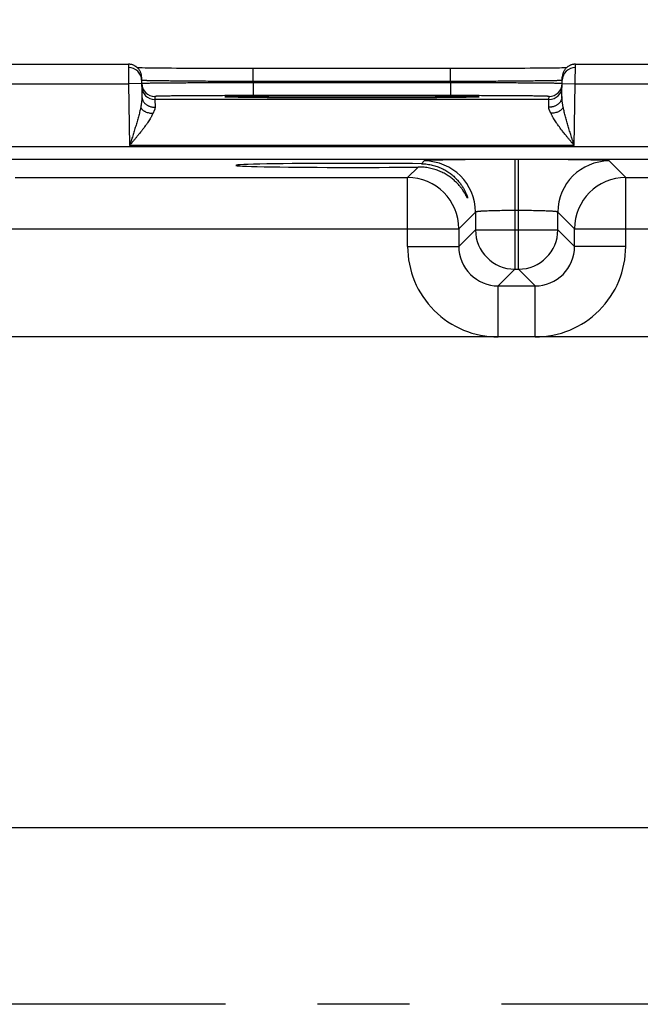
# Model space of a CAD drawing. Header units: inches. Extents: x 0 to 34, y 0 to 22.
# Tile 199 of 224: x 15.7 to 16.7, y 17.2 to 18.7. Entities that reach past the tile are written whole.
import ezdxf

# ---------------------------------------------------------------- set-up
doc = ezdxf.new("R2010")
doc.units = ezdxf.units.IN
doc.header["$LTSCALE"] = 1.87
doc.header["$MEASUREMENT"] = 0
doc.linetypes.add('CENTER', pattern=[0.6, 0.375, -0.075, 0.075, -0.075])
doc.layers.get('0').update_dxf_attribs({"linetype": 'CONTINUOUS'})
doc.layers.add('02___PRT_ALL_AXES', color=7, linetype='CONTINUOUS')
doc.layers.add('DIMENSIONS', color=7, linetype='CONTINUOUS')
doc.styles.get("Standard").update_dxf_attribs({"font": 'txt', "width": 0.8})
doc.dimstyles.new('DIMSTYLE_1', dxfattribs={"dimtxt": 0.125, "dimasz": 0.18, "dimexe": 0.125, "dimexo": 0.0625, "dimgap": 0.03125, "dimtad": 0, "dimtih": 1, "dimtoh": 1, "dimdec": 3, "dimzin": 4, "dimdsep": 46, "dimtxsty": 'STANDARD', "dimblk": '_FILLED', "dimblk1": '_FILLED', "dimblk2": '_FILLED', "dimcen": 0.09, "dimadec": 0, "dimazin": 0, "dimtp": 0.01, "dimtm": 0.01, "dimtfac": 1, "dimtdec": 3, "dimtofl": 0, "dimtmove": 0, "dimatfit": 3, "dimldrblk": '_FILLED', "dimfxl": 1, "dimtolj": 1, "dimtzin": 4, "dimarcsym": 0})

# ---------------------------------------------------------------- blocks, each defined once
blk = doc.blocks.new('*D25')
at = {"layer": 'DIMENSIONS', "color": 2, "linetype": 'CONTINUOUS'}
blk.add_line((20.5448, 17.4359), (20.5448, 19.3691), dxfattribs=at)
at = {"layer": 'DIMENSIONS', "color": 2, "linetype": 'CONTINUOUS', "insert": (20.4823, 19.4316), "char_height": 0.125, "width": 1.525, "attachment_point": 1, "rotation": 90, "line_spacing_factor": 0.9}
blk.add_mtext('14.892{\\Ftxt.shx;\\W1.000000;\\H0.125000; }[378.26]', dxfattribs=at)
blk = doc.blocks.new('_FILLED')
at = {"color": 0, "linetype": 'BYBLOCK'}
blk.add_solid([(0, 0), (-1, 0.1736), (-1, -0.1736)], dxfattribs=at)
blk = doc.blocks.new('*D31')
at = {"layer": 'DIMENSIONS', "color": 2, "linetype": 'CONTINUOUS'}
blk.add_line((21.7817, 18.0417), (21.7817, 19.3691), dxfattribs=at)
at = {"layer": 'DIMENSIONS', "color": 2, "linetype": 'CONTINUOUS', "insert": (21.7192, 19.4316), "char_height": 0.125, "width": 1.525, "attachment_point": 1, "rotation": 90, "line_spacing_factor": 0.9}
blk.add_mtext('16.129{\\Ftxt.shx;\\W1.000000;\\H0.125000; }[409.67]', dxfattribs=at)

msp = doc.modelspace()

# ---------------------------------------------------------------- linework, layer by layer
at = {"color": 7, "linetype": 'CONTINUOUS'}
for p, q in [((15.6602, 18.6816), (15.9092, 18.6816)), ((15.9092, 18.6816), (15.9094, 18.6516)), ((15.926, 18.676), (15.9231, 18.676)), ((15.93, 18.6759), (15.926, 18.676)), ((15.9348, 18.6758), (15.93, 18.6759)), ((15.9392, 18.6757), (15.9348, 18.6758)), ((15.9446, 18.6757), (15.9392, 18.6757)), ((15.9511, 18.6756), (15.9446, 18.6757)), ((15.9587, 18.6755), (15.9511, 18.6756)), ((15.9676, 18.6754), (15.9587, 18.6755)), ((15.9746, 18.6754), (15.9676, 18.6754)), ((15.9823, 18.6753), (15.9746, 18.6754)), ((15.9905, 18.6753), (15.9823, 18.6753)), ((15.9989, 18.6752), (15.9905, 18.6753)), ((16.0076, 18.6752), (15.9989, 18.6752)), ((16.0166, 18.6751), (16.0076, 18.6752)), ((16.0304, 18.6751), (16.0166, 18.6751)), ((16.0447, 18.675), (16.0304, 18.6751)), ((16.0594, 18.675), (16.0447, 18.675)), ((16.0743, 18.675), (16.0594, 18.675)), ((16.0894, 18.675), (16.0743, 18.675)), ((16.4001, 18.675), (16.0894, 18.675)), ((16.0993, 18.6553), (16.0993, 18.675)), ((16.4151, 18.675), (16.4001, 18.675)), ((16.4001, 18.6553), (16.4001, 18.675)), ((16.4301, 18.675), (16.4151, 18.675)), ((16.4644, 18.6751), (16.4499, 18.675)), ((16.4785, 18.6751), (16.4644, 18.6751)), ((16.4875, 18.6752), (16.4785, 18.6751)), ((16.4964, 18.6752), (16.4875, 18.6752)), ((16.505, 18.6752), (16.4964, 18.6752)), ((16.5132, 18.6753), (16.505, 18.6752)), ((16.5212, 18.6754), (16.5132, 18.6753)), ((16.5288, 18.6754), (16.5212, 18.6754)), ((16.5359, 18.6755), (16.5288, 18.6754)), ((16.5423, 18.6755), (16.5359, 18.6755)), ((16.5501, 18.6756), (16.5423, 18.6755)), ((16.5564, 18.6757), (16.5501, 18.6756)), ((16.5615, 18.6758), (16.5564, 18.6757)), ((16.5658, 18.6758), (16.5615, 18.6758)), ((16.5694, 18.6759), (16.5658, 18.6758)), ((16.5734, 18.676), (16.5694, 18.6759)), ((16.5763, 18.676), (16.5734, 18.676)), ((16.59, 18.6516), (16.5902, 18.6816)), ((16.5902, 18.6816), (16.8392, 18.6816)), ((15.9292, 18.662), (15.9297, 18.6322)), ((16.5697, 18.6322), (16.5702, 18.662)), ((15.66, 18.6516), (15.9094, 18.6516)), ((15.9294, 18.652), (15.9094, 18.6516)), ((15.9094, 18.6516), (15.911, 18.5578)), ((16.4001, 18.6553), (16.0993, 18.6553)), ((16.0993, 18.6553), (16.0993, 18.6534)), ((16.4, 18.6534), (16.0993, 18.6534)), ((16.0993, 18.6534), (16.0994, 18.6337)), ((16.4001, 18.6553), (16.4, 18.6534)), ((16.4, 18.6534), (16.4, 18.6337)), ((16.57, 18.652), (16.59, 18.6516)), ((16.5883, 18.5578), (16.59, 18.6516)), ((16.59, 18.6516), (16.8394, 18.6516)), ((15.9494, 18.6324), (15.9494, 18.6278)), ((16.0583, 18.6317), (16.0582, 18.6317)), ((16.0582, 18.6317), (16.0582, 18.6317)), ((16.0584, 18.6317), (16.0583, 18.6317)), ((16.0586, 18.6316), (16.0584, 18.6317)), ((16.0588, 18.6316), (16.0586, 18.6316)), ((16.059, 18.6316), (16.0588, 18.6316)), ((16.0594, 18.6316), (16.059, 18.6316)), ((16.06, 18.6316), (16.0594, 18.6316)), ((16.0607, 18.6315), (16.06, 18.6316)), ((16.0616, 18.6315), (16.0607, 18.6315)), ((16.0631, 18.6314), (16.0616, 18.6315)), ((16.0649, 18.6314), (16.0631, 18.6314)), ((16.0673, 18.6313), (16.0649, 18.6314)), ((16.0702, 18.6313), (16.0673, 18.6313)), ((16.0738, 18.6312), (16.0702, 18.6313)), ((16.0771, 18.6311), (16.0738, 18.6312)), ((16.0811, 18.6311), (16.0771, 18.6311)), ((16.0859, 18.631), (16.0811, 18.6311)), ((16.0915, 18.6309), (16.0859, 18.631)), ((16.098, 18.6308), (16.0915, 18.6309)), ((16.1057, 18.6308), (16.098, 18.6308)), ((16.4, 18.6337), (16.0994, 18.6337)), ((16.1151, 18.6307), (16.1057, 18.6308)), ((16.1225, 18.6306), (16.1151, 18.6307)), ((16.1305, 18.6306), (16.1225, 18.6306)), ((16.1387, 18.6305), (16.1305, 18.6306)), ((16.1473, 18.6305), (16.1387, 18.6305)), ((16.1562, 18.6304), (16.1473, 18.6305)), ((16.1653, 18.6304), (16.1562, 18.6304)), ((16.1747, 18.6303), (16.1653, 18.6304)), ((16.1891, 18.6303), (16.1747, 18.6303)), ((16.204, 18.6303), (16.1891, 18.6303)), ((16.2191, 18.6302), (16.204, 18.6303)), ((16.2344, 18.6302), (16.2191, 18.6302)), ((16.2497, 18.6302), (16.2344, 18.6302)), ((16.2649, 18.6302), (16.2497, 18.6302)), ((16.2801, 18.6302), (16.2649, 18.6302)), ((16.2952, 18.6303), (16.2801, 18.6302)), ((16.31, 18.6303), (16.2952, 18.6303)), ((16.3244, 18.6303), (16.31, 18.6303)), ((16.3337, 18.6304), (16.3244, 18.6303)), ((16.3428, 18.6304), (16.3337, 18.6304)), ((16.3517, 18.6305), (16.3428, 18.6304)), ((16.3602, 18.6305), (16.3517, 18.6305)), ((16.3685, 18.6306), (16.3602, 18.6305)), ((16.3764, 18.6306), (16.3685, 18.6306)), ((16.3839, 18.6307), (16.3764, 18.6306)), ((16.3912, 18.6307), (16.3839, 18.6307)), ((16.3978, 18.6308), (16.3912, 18.6307)), ((16.4035, 18.6309), (16.3978, 18.6308)), ((16.4105, 18.631), (16.4035, 18.6309)), ((16.4161, 18.631), (16.4105, 18.631)), ((16.4206, 18.6311), (16.4161, 18.631)), ((16.4243, 18.6312), (16.4206, 18.6311)), ((16.4282, 18.6312), (16.4243, 18.6312)), ((16.4313, 18.6313), (16.4282, 18.6312)), ((16.4337, 18.6314), (16.4313, 18.6313)), ((16.4358, 18.6314), (16.4337, 18.6314)), ((16.4375, 18.6315), (16.4358, 18.6314)), ((16.4385, 18.6315), (16.4375, 18.6315)), ((16.4394, 18.6316), (16.4385, 18.6315)), ((16.4399, 18.6316), (16.4394, 18.6316)), ((16.4404, 18.6316), (16.4399, 18.6316)), ((16.4406, 18.6316), (16.4404, 18.6316)), ((16.4408, 18.6316), (16.4406, 18.6316)), ((16.441, 18.6317), (16.4408, 18.6316)), ((16.4411, 18.6317), (16.441, 18.6317)), ((16.4412, 18.6317), (16.4411, 18.6317)), ((16.4411, 18.6317), (16.4411, 18.6317)), ((16.4412, 18.6317), (16.4412, 18.6317)), ((16.5499, 18.6278), (16.55, 18.6324)), ((16.5499, 18.6278), (15.9494, 18.6278)), ((15.9494, 18.6278), (15.9497, 18.616)), ((16.5497, 18.616), (16.5499, 18.6278)), ((21.3484, 18.5556), (8.3781, 18.5556)), ((16.5883, 18.5578), (15.911, 18.5578)), ((21.3484, 18.5366), (8.3781, 18.5366)), ((16.3507, 18.5249), (16.3345, 18.5088)), ((16.3599, 18.5341), (16.3557, 18.5299)), ((16.5035, 18.5365), (16.4979, 18.5365)), ((16.4979, 18.5365), (16.4979, 18.3691)), ((16.5035, 18.3691), (16.5035, 18.5365)), ((16.6668, 18.5088), (16.6414, 18.5341)), ((15.7368, 18.5088), (16.3345, 18.5088)), ((16.3345, 18.4038), (16.3345, 18.5088)), ((16.6668, 18.5088), (17.2645, 18.5088)), ((16.6668, 18.4038), (16.6668, 18.5088)), ((16.4379, 18.4561), (16.4125, 18.4308)), ((16.4379, 18.4561), (16.4379, 18.4291)), ((16.5035, 18.4585), (16.4979, 18.4585)), ((16.5635, 18.4291), (16.5635, 18.4561)), ((16.5888, 18.4308), (16.5635, 18.4561)), ((15.6588, 18.4308), (16.4125, 18.4308)), ((16.4125, 18.4308), (16.4125, 18.4038)), ((16.4379, 18.4291), (16.4125, 18.4038)), ((16.4379, 18.4291), (16.5635, 18.4291)), ((16.5635, 18.4291), (16.5888, 18.4038)), ((16.5888, 18.4308), (17.3425, 18.4308)), ((16.5888, 18.4038), (16.5888, 18.4308)), ((16.3345, 18.4038), (16.4125, 18.4038)), ((16.6668, 18.4038), (16.5888, 18.4038)), ((16.4979, 18.3691), (16.4725, 18.3438)), ((16.4979, 18.3691), (16.5035, 18.3691)), ((16.5035, 18.3691), (16.5288, 18.3438)), ((16.4725, 18.3438), (16.5288, 18.3438)), ((16.4725, 18.2658), (16.4725, 18.3438)), ((16.5288, 18.2658), (16.5288, 18.3438)), ((21.1876, 18.2658), (8.521, 18.2658)), ((8.521, 17.5177), (21.1876, 17.5177))]:
    msp.add_line(p, q, dxfattribs=at)
for points in [[(15.9292, 18.662), (15.9292, 18.6629), (15.9291, 18.6639), (15.9289, 18.6648), (15.9288, 18.6657), (15.9286, 18.6666), (15.9283, 18.6675), (15.928, 18.6684), (15.9277, 18.6692), (15.9273, 18.6701), (15.9269, 18.6709), (15.9265, 18.6717), (15.926, 18.6725), (15.9255, 18.6733), (15.9249, 18.674), (15.9243, 18.6747), (15.9237, 18.6754), (15.923, 18.6761), (15.9223, 18.6767), (15.9216, 18.6773), (15.9209, 18.6779), (15.9201, 18.6784), (15.9193, 18.6789), (15.9185, 18.6793), (15.9177, 18.6798), (15.9168, 18.6801), (15.916, 18.6805), (15.9151, 18.6808), (15.9142, 18.681), (15.9133, 18.6812), (15.9124, 18.6814), (15.9115, 18.6815), (15.9105, 18.6816), (15.9096, 18.6816), (15.9092, 18.6816)], [(16.4499, 18.675), (16.4351, 18.675), (16.4301, 18.675)], [(16.5902, 18.6816), (16.5898, 18.6816), (16.5888, 18.6816), (16.5879, 18.6815), (16.587, 18.6814), (16.5861, 18.6812), (16.5852, 18.681), (16.5843, 18.6808), (16.5834, 18.6805), (16.5825, 18.6801), (16.5817, 18.6798), (16.5808, 18.6793), (16.58, 18.6789), (16.5792, 18.6784), (16.5785, 18.6779), (16.5777, 18.6773), (16.577, 18.6767), (16.5763, 18.6761), (16.5757, 18.6754), (16.5751, 18.6747), (16.5745, 18.674), (16.5739, 18.6733), (16.5734, 18.6725), (16.5729, 18.6717), (16.5724, 18.6709), (16.572, 18.6701), (16.5717, 18.6692), (16.5713, 18.6684), (16.571, 18.6675), (16.5708, 18.6666), (16.5706, 18.6657), (16.5704, 18.6648), (16.5703, 18.6639), (16.5702, 18.6629), (16.5702, 18.662)]]:
    msp.add_lwpolyline(points, dxfattribs=at)
for centre, radius, start, end in [((15.9093, 18.6566), 0.02, 1.3354, 90.0013), ((16.5901, 18.6566), 0.02, 89.9987, 178.6536), ((15.9494, 18.6524), 0.02, 181, 181.2436), ((15.9494, 18.6524), 0.02, 181.2449, 269.9994), ((15.9494, 18.6478), 0.02, 181.0012, 270.0013), ((16.5499, 18.6478), 0.02, 269.9987, 358.9988), ((16.55, 18.6524), 0.02, 270.0006, 358.7551), ((16.55, 18.6524), 0.02, 358.7564, 359), ((16.3599, 18.4561), 0.078, 0.0209, 89.9791), ((16.6415, 18.4561), 0.078, 90.0209, 179.9791), ((16.3345, 18.4308), 0.078, 0.0209, 89.9791), ((16.6668, 18.4308), 0.078, 90.0209, 179.9791), ((16.4979, 18.4292), 0.06, 180.0209, 269.9791), ((16.5034, 18.4292), 0.06, 270.0209, 359.9791), ((16.4725, 18.4038), 0.138, 179.9966, 270.0034), ((16.4725, 18.4037), 0.06, 179.9636, 270.0364), ((16.5288, 18.4038), 0.138, 269.9966, 0.0034), ((16.5289, 18.4037), 0.06, 269.9636, 0.0364)]:
    msp.add_arc(centre, radius, start, end, dxfattribs=at)
msp.add_ellipse((16.2497, 18.5274), major_axis=(0.1771, 0), ratio=0.017455, start_param=0.92934, end_param=5.318939, dxfattribs=at)
for points, knots in [([(16.0993, 18.6553), (16.0937, 18.6553), (16.0827, 18.6554), (16.0662, 18.6554), (16.0501, 18.6555), (16.0344, 18.6555), (16.0194, 18.6556), (16.0051, 18.6557), (15.9938, 18.6558), (15.9852, 18.6559), (15.9792, 18.6559), (15.9734, 18.656), (15.968, 18.6561), (15.9629, 18.6561), (15.9581, 18.6562), (15.9536, 18.6563), (15.9495, 18.6563), (15.9457, 18.6564), (15.9428, 18.6564), (15.9407, 18.6565), (15.9393, 18.6565), (15.9379, 18.6565), (15.9366, 18.6566), (15.9355, 18.6566), (15.9344, 18.6566), (15.9334, 18.6567), (15.9326, 18.6567), (15.9318, 18.6567), (15.9312, 18.6568), (15.9307, 18.6568), (15.9303, 18.6568), (15.9301, 18.6568), (15.9299, 18.6569), (15.9297, 18.6569), (15.9296, 18.6569), (15.9295, 18.6569), (15.9294, 18.6569), (15.9294, 18.6569), (15.9294, 18.6569), (15.9293, 18.6569), (15.9293, 18.657), (15.9293, 18.657), (15.9293, 18.657), (15.9293, 18.657), (15.9293, 18.657), (15.9293, 18.657)], [0, 0, 0, 0, 0.097983, 0.195025, 0.29019, 0.382562, 0.471254, 0.555409, 0.634219, 0.671379, 0.706923, 0.740764, 0.772821, 0.803017, 0.831279, 0.857539, 0.881733, 0.903804, 0.923698, 0.932814, 0.941368, 0.949355, 0.956771, 0.963611, 0.96987, 0.975546, 0.980634, 0.985132, 0.989038, 0.992349, 0.993781, 0.995063, 0.996197, 0.997181, 0.998015, 0.998701, 0.998988, 0.999238, 0.999451, 0.999627, 0.999768, 0.999874, 0.999915, 0.999949, 1, 1, 1, 1]), ([(16.0993, 18.6534), (16.0939, 18.6534), (16.083, 18.6534), (16.0668, 18.6533), (16.051, 18.6533), (16.0355, 18.6532), (16.0207, 18.6531), (16.0066, 18.653), (15.9934, 18.653), (15.9812, 18.6529), (15.9716, 18.6528), (15.9646, 18.6527), (15.9597, 18.6527), (15.9552, 18.6526), (15.9511, 18.6526), (15.9473, 18.6525), (15.9438, 18.6525), (15.9407, 18.6525), (15.9379, 18.6524), (15.9359, 18.6524), (15.9344, 18.6523), (15.9335, 18.6523), (15.9327, 18.6523), (15.9319, 18.6523), (15.9313, 18.6522), (15.9307, 18.6522), (15.9303, 18.6522), (15.93, 18.6522), (15.9299, 18.6522), (15.9297, 18.6521), (15.9296, 18.6521), (15.9295, 18.6521), (15.9295, 18.6521), (15.9294, 18.6521)], [0, 0, 0, 0, 0.096349, 0.191801, 0.285471, 0.376486, 0.463999, 0.547198, 0.625308, 0.697603, 0.763411, 0.793688, 0.822119, 0.848638, 0.873184, 0.895699, 0.916131, 0.934432, 0.950561, 0.96448, 0.970601, 0.976157, 0.981146, 0.985565, 0.989412, 0.992684, 0.995379, 0.99651, 0.997497, 0.998339, 0.999037, 0.99959, 1, 1, 1, 1]), ([(15.9294, 18.6521), (15.9294, 18.6521), (15.9294, 18.6521), (15.9294, 18.6521), (15.9294, 18.6521), (15.9294, 18.6521), (15.9294, 18.6521), (15.9294, 18.6521)], [0, 0, 0, 0, 0.404407, 0.700069, 0.808513, 0.892306, 1, 1, 1, 1]), ([(16.5699, 18.6521), (16.5699, 18.6521), (16.5699, 18.6521), (16.5698, 18.6521), (16.5696, 18.6521), (16.5695, 18.6522), (16.5693, 18.6522), (16.5691, 18.6522), (16.5687, 18.6522), (16.5681, 18.6522), (16.5675, 18.6523), (16.5667, 18.6523), (16.5659, 18.6523), (16.5649, 18.6523), (16.5635, 18.6524), (16.5614, 18.6524), (16.5587, 18.6525), (16.5556, 18.6525), (16.5521, 18.6525), (16.5483, 18.6526), (16.5441, 18.6526), (16.5396, 18.6527), (16.5348, 18.6527), (16.5277, 18.6528), (16.5182, 18.6529), (16.506, 18.653), (16.4927, 18.653), (16.4786, 18.6531), (16.4638, 18.6532), (16.4484, 18.6533), (16.4325, 18.6533), (16.4164, 18.6534), (16.4055, 18.6534), (16.4, 18.6534)], [0, 0, 0, 0, 0.00041, 0.000963, 0.001661, 0.002503, 0.003489, 0.004621, 0.007316, 0.010588, 0.014434, 0.018853, 0.023843, 0.029399, 0.03552, 0.049439, 0.065567, 0.083869, 0.104301, 0.126816, 0.151361, 0.17788, 0.206311, 0.236589, 0.302396, 0.374691, 0.452801, 0.536, 0.623514, 0.714529, 0.808198, 0.903651, 1, 1, 1, 1]), ([(16.5701, 18.657), (16.5701, 18.657), (16.5701, 18.657), (16.5701, 18.657), (16.5701, 18.657), (16.5701, 18.657), (16.57, 18.6569), (16.57, 18.6569), (16.57, 18.6569), (16.5699, 18.6569), (16.5699, 18.6569), (16.5698, 18.6569), (16.5696, 18.6569), (16.5694, 18.6569), (16.5693, 18.6568), (16.569, 18.6568), (16.5687, 18.6568), (16.5682, 18.6568), (16.5675, 18.6567), (16.5668, 18.6567), (16.5659, 18.6567), (16.565, 18.6566), (16.5639, 18.6566), (16.5627, 18.6566), (16.5615, 18.6565), (16.5601, 18.6565), (16.5587, 18.6565), (16.5565, 18.6564), (16.5536, 18.6564), (16.5499, 18.6563), (16.5458, 18.6563), (16.5413, 18.6562), (16.5365, 18.6561), (16.5314, 18.6561), (16.5259, 18.656), (16.5202, 18.6559), (16.5141, 18.6559), (16.5056, 18.6558), (16.4942, 18.6557), (16.4799, 18.6556), (16.4649, 18.6555), (16.4493, 18.6555), (16.4331, 18.6554), (16.4167, 18.6554), (16.4056, 18.6553), (16.4001, 18.6553)], [0, 0, 0, 0, 0.000051, 0.000085, 0.000126, 0.000232, 0.000373, 0.000549, 0.000762, 0.001012, 0.001299, 0.001985, 0.002819, 0.003803, 0.004937, 0.006219, 0.007651, 0.010962, 0.014867, 0.019366, 0.024454, 0.03013, 0.036389, 0.043229, 0.050645, 0.058632, 0.067186, 0.076302, 0.096196, 0.118267, 0.142461, 0.168721, 0.196983, 0.227179, 0.259236, 0.293077, 0.328621, 0.365781, 0.444591, 0.528746, 0.617438, 0.70981, 0.804975, 0.902017, 1, 1, 1, 1]), ([(16.57, 18.6521), (16.57, 18.6521), (16.57, 18.6521), (16.57, 18.6521), (16.57, 18.6521), (16.57, 18.6521), (16.5699, 18.6521), (16.5699, 18.6521)], [0, 0, 0, 0, 0.107695, 0.191488, 0.299931, 0.595594, 1, 1, 1, 1]), ([(15.9297, 18.6322), (15.9297, 18.6316), (15.9297, 18.6303), (15.9296, 18.6283), (15.9294, 18.6263), (15.9292, 18.6242), (15.9289, 18.6221), (15.9285, 18.62), (15.9282, 18.6179), (15.9279, 18.6164), (15.9278, 18.6157)], [0, 0, 0, 0, 0.116154, 0.235225, 0.357079, 0.481507, 0.608268, 0.737103, 0.86776, 1, 1, 1, 1]), ([(15.9297, 18.6322), (15.9297, 18.6317), (15.9298, 18.6306), (15.9301, 18.629), (15.9306, 18.6275), (15.9313, 18.6259), (15.9321, 18.6245), (15.9332, 18.6231), (15.9343, 18.6218), (15.9357, 18.6207), (15.9371, 18.6196), (15.9387, 18.6186), (15.9404, 18.6178), (15.9421, 18.6172), (15.944, 18.6166), (15.9458, 18.6162), (15.9478, 18.616), (15.9491, 18.616), (15.9497, 18.616)], [0, 0, 0, 0, 0.05666, 0.113558, 0.170923, 0.228958, 0.287836, 0.34769, 0.408614, 0.470654, 0.533815, 0.59806, 0.663313, 0.729467, 0.796382, 0.863898, 0.931835, 1, 1, 1, 1]), ([(16.0994, 18.6337), (16.0945, 18.6337), (16.0847, 18.6337), (16.0702, 18.6337), (16.0559, 18.6337), (16.0421, 18.6336), (16.0288, 18.6336), (16.0163, 18.6335), (16.0062, 18.6335), (15.9987, 18.6334), (15.9933, 18.6334), (15.9883, 18.6333), (15.9835, 18.6333), (15.9789, 18.6332), (15.9747, 18.6332), (15.9708, 18.6331), (15.9671, 18.6331), (15.9638, 18.633), (15.9613, 18.6329), (15.9594, 18.6329), (15.9581, 18.6329), (15.9569, 18.6328), (15.9558, 18.6328), (15.9548, 18.6328), (15.9539, 18.6328), (15.953, 18.6327), (15.9523, 18.6327), (15.9516, 18.6327), (15.951, 18.6326), (15.9505, 18.6326), (15.9502, 18.6326), (15.9499, 18.6325), (15.9498, 18.6325), (15.9496, 18.6325), (15.9496, 18.6325), (15.9495, 18.6325), (15.9495, 18.6325), (15.9494, 18.6325), (15.9494, 18.6325), (15.9494, 18.6325), (15.9494, 18.6325), (15.9494, 18.6324), (15.9494, 18.6324), (15.9494, 18.6324), (15.9494, 18.6324), (15.9494, 18.6324)], [0, 0, 0, 0, 0.098034, 0.195125, 0.290337, 0.382753, 0.47148, 0.555663, 0.63449, 0.671655, 0.707201, 0.741041, 0.773094, 0.803283, 0.831535, 0.857782, 0.881961, 0.904015, 0.923889, 0.932994, 0.941536, 0.949512, 0.956915, 0.963742, 0.969988, 0.97565, 0.980725, 0.985209, 0.989101, 0.992397, 0.995097, 0.996224, 0.997201, 0.998028, 0.998707, 0.998991, 0.999238, 0.999449, 0.999623, 0.999762, 0.999868, 0.999909, 0.999944, 0.999973, 1, 1, 1, 1]), ([(16.0582, 18.6316), (16.0581, 18.6316), (16.0578, 18.6317), (16.0575, 18.6317), (16.0572, 18.6317), (16.0569, 18.6317), (16.0567, 18.6318), (16.0565, 18.6318), (16.0563, 18.6318), (16.0562, 18.6318), (16.0561, 18.6318), (16.0561, 18.6318), (16.056, 18.6319), (16.056, 18.6319), (16.056, 18.6319), (16.056, 18.6319), (16.056, 18.6319), (16.056, 18.6319), (16.056, 18.6319), (16.056, 18.6319), (16.056, 18.6319), (16.056, 18.6319), (16.056, 18.6319), (16.0561, 18.6319), (16.0561, 18.632), (16.0562, 18.632), (16.0562, 18.632), (16.0563, 18.632), (16.0564, 18.632), (16.0565, 18.632), (16.0566, 18.632), (16.0568, 18.632), (16.057, 18.6321), (16.0573, 18.6321), (16.0577, 18.6321), (16.058, 18.6321), (16.0584, 18.6322), (16.0588, 18.6322), (16.0593, 18.6322), (16.06, 18.6322), (16.0609, 18.6323), (16.0622, 18.6323), (16.0635, 18.6324), (16.065, 18.6324), (16.0673, 18.6325), (16.0705, 18.6325), (16.0746, 18.6326), (16.0793, 18.6327), (16.0845, 18.6328), (16.0902, 18.6329), (16.0963, 18.6329), (16.1029, 18.633), (16.1099, 18.6331), (16.1173, 18.6331), (16.1251, 18.6332), (16.1332, 18.6332), (16.1417, 18.6333), (16.1536, 18.6334), (16.1691, 18.6334), (16.1884, 18.6335), (16.2085, 18.6336), (16.229, 18.6336), (16.2427, 18.6336), (16.2497, 18.6336)], [0, 0, 0, 0, 0.00192, 0.003663, 0.005229, 0.006618, 0.007829, 0.008863, 0.009721, 0.010401, 0.010676, 0.010907, 0.011096, 0.011242, 0.011349, 0.011389, 0.011423, 0.011452, 0.011482, 0.011515, 0.011556, 0.011662, 0.011809, 0.011997, 0.012228, 0.012502, 0.012821, 0.013183, 0.01359, 0.01404, 0.014535, 0.015658, 0.016957, 0.018434, 0.020089, 0.02192, 0.023928, 0.026112, 0.028473, 0.03101, 0.036608, 0.042902, 0.049888, 0.057562, 0.065919, 0.084654, 0.106037, 0.13001, 0.156501, 0.185432, 0.216724, 0.250283, 0.286011, 0.323809, 0.363563, 0.40516, 0.44848, 0.493397, 0.587497, 0.686371, 0.788875, 0.893823, 1, 1, 1, 1]), ([(16.2497, 18.6302), (16.2383, 18.6302), (16.2158, 18.6302), (16.1881, 18.6303), (16.1668, 18.6304), (16.1516, 18.6304), (16.1373, 18.6305), (16.1238, 18.6306), (16.1113, 18.6307), (16.0999, 18.6308), (16.0897, 18.6309), (16.0819, 18.631), (16.0764, 18.6311), (16.0727, 18.6312), (16.0694, 18.6313), (16.0665, 18.6313), (16.0639, 18.6314), (16.0619, 18.6315), (16.0606, 18.6315), (16.0597, 18.6316), (16.0589, 18.6316), (16.0584, 18.6316), (16.0582, 18.6316)], [0, 0, 0, 0, 0.178532, 0.351459, 0.434111, 0.51335, 0.58855, 0.659123, 0.724512, 0.784202, 0.837727, 0.884662, 0.905543, 0.924643, 0.941923, 0.957353, 0.9709, 0.982536, 0.987632, 0.992242, 0.996366, 1, 1, 1, 1]), ([(16.2497, 18.6336), (16.2566, 18.6336), (16.2704, 18.6336), (16.2909, 18.6336), (16.3109, 18.6335), (16.3302, 18.6334), (16.3457, 18.6334), (16.3577, 18.6333), (16.3661, 18.6332), (16.3743, 18.6332), (16.3821, 18.6331), (16.3895, 18.6331), (16.3965, 18.633), (16.403, 18.6329), (16.4092, 18.6329), (16.4148, 18.6328), (16.42, 18.6327), (16.4247, 18.6326), (16.4289, 18.6325), (16.4321, 18.6325), (16.4343, 18.6324), (16.4358, 18.6324), (16.4372, 18.6323), (16.4384, 18.6323), (16.4394, 18.6322), (16.4401, 18.6322), (16.4405, 18.6322), (16.441, 18.6322), (16.4413, 18.6321), (16.4417, 18.6321), (16.442, 18.6321), (16.4423, 18.6321), (16.4426, 18.632), (16.4428, 18.632), (16.4429, 18.632), (16.443, 18.632), (16.4431, 18.632), (16.4431, 18.632), (16.4432, 18.632), (16.4432, 18.632), (16.4433, 18.6319), (16.4433, 18.6319), (16.4434, 18.6319), (16.4434, 18.6319), (16.4434, 18.6319), (16.4434, 18.6319), (16.4434, 18.6319), (16.4434, 18.6319), (16.4434, 18.6319), (16.4434, 18.6319), (16.4434, 18.6319), (16.4433, 18.6319), (16.4433, 18.6318), (16.4433, 18.6318), (16.4432, 18.6318), (16.4431, 18.6318), (16.443, 18.6318), (16.4429, 18.6318), (16.4427, 18.6318), (16.4425, 18.6317), (16.4422, 18.6317), (16.4419, 18.6317), (16.4415, 18.6317), (16.4413, 18.6316), (16.4412, 18.6316)], [0, 0, 0, 0, 0.10617, 0.211111, 0.313609, 0.412477, 0.506573, 0.551488, 0.594807, 0.636403, 0.676157, 0.713955, 0.749684, 0.783244, 0.814537, 0.843471, 0.869964, 0.89394, 0.915327, 0.934066, 0.942425, 0.950102, 0.957091, 0.963388, 0.968988, 0.971526, 0.973889, 0.976075, 0.978085, 0.979918, 0.981574, 0.983052, 0.984354, 0.985478, 0.985973, 0.986425, 0.986832, 0.987195, 0.987515, 0.98779, 0.988022, 0.988211, 0.988358, 0.988466, 0.988506, 0.98854, 0.98857, 0.988599, 0.988632, 0.988672, 0.988778, 0.988924, 0.989111, 0.989341, 0.989615, 0.989933, 0.990294, 0.99115, 0.992182, 0.993391, 0.994778, 0.996342, 0.998082, 1, 1, 1, 1]), ([(16.4412, 18.6316), (16.4409, 18.6316), (16.4405, 18.6316), (16.4397, 18.6316), (16.4388, 18.6315), (16.4374, 18.6315), (16.4355, 18.6314), (16.4329, 18.6313), (16.4299, 18.6313), (16.4266, 18.6312), (16.423, 18.6311), (16.4174, 18.631), (16.4097, 18.6309), (16.3995, 18.6308), (16.3881, 18.6307), (16.3756, 18.6306), (16.3621, 18.6305), (16.3477, 18.6304), (16.3326, 18.6304), (16.3112, 18.6303), (16.2835, 18.6302), (16.2611, 18.6302), (16.2497, 18.6302)], [0, 0, 0, 0, 0.003631, 0.007751, 0.012359, 0.017452, 0.029083, 0.042625, 0.05805, 0.075327, 0.094422, 0.115301, 0.162232, 0.215754, 0.275442, 0.340832, 0.411406, 0.486611, 0.565854, 0.648512, 0.821452, 1, 1, 1, 1]), ([(16.55, 18.6324), (16.55, 18.6324), (16.55, 18.6324), (16.55, 18.6324), (16.55, 18.6324), (16.55, 18.6325), (16.55, 18.6325), (16.55, 18.6325), (16.5499, 18.6325), (16.5499, 18.6325), (16.5499, 18.6325), (16.5498, 18.6325), (16.5497, 18.6325), (16.5496, 18.6325), (16.5494, 18.6325), (16.5492, 18.6326), (16.5489, 18.6326), (16.5484, 18.6326), (16.5478, 18.6327), (16.5471, 18.6327), (16.5463, 18.6327), (16.5455, 18.6328), (16.5446, 18.6328), (16.5435, 18.6328), (16.5424, 18.6328), (16.5412, 18.6329), (16.5399, 18.6329), (16.5381, 18.6329), (16.5355, 18.633), (16.5322, 18.6331), (16.5286, 18.6331), (16.5247, 18.6332), (16.5204, 18.6332), (16.5159, 18.6333), (16.5111, 18.6333), (16.506, 18.6334), (16.5007, 18.6334), (16.4931, 18.6335), (16.4831, 18.6335), (16.4705, 18.6336), (16.4572, 18.6336), (16.4434, 18.6337), (16.4292, 18.6337), (16.4147, 18.6337), (16.4049, 18.6337), (16.4, 18.6337)], [0, 0, 0, 0, 0.000027, 0.000056, 0.000091, 0.000132, 0.000238, 0.000377, 0.000551, 0.000762, 0.001009, 0.001293, 0.001972, 0.002799, 0.003776, 0.004903, 0.007603, 0.010899, 0.014791, 0.019275, 0.02435, 0.030012, 0.036258, 0.043085, 0.050488, 0.058464, 0.067006, 0.076111, 0.095985, 0.118039, 0.142218, 0.168465, 0.196717, 0.226906, 0.258959, 0.292799, 0.328345, 0.36551, 0.444337, 0.52852, 0.617247, 0.709663, 0.804875, 0.901966, 1, 1, 1, 1]), ([(16.5697, 18.6322), (16.5696, 18.6317), (16.5696, 18.6306), (16.5692, 18.629), (16.5687, 18.6275), (16.5681, 18.6259), (16.5672, 18.6245), (16.5662, 18.6231), (16.565, 18.6218), (16.5637, 18.6207), (16.5623, 18.6196), (16.5607, 18.6186), (16.559, 18.6178), (16.5572, 18.6172), (16.5554, 18.6166), (16.5535, 18.6162), (16.5516, 18.616), (16.5503, 18.616), (16.5497, 18.616)], [0, 0, 0, 0, 0.05666, 0.113558, 0.170923, 0.228958, 0.287836, 0.34769, 0.408614, 0.470654, 0.533815, 0.59806, 0.663313, 0.729467, 0.796382, 0.863898, 0.931835, 1, 1, 1, 1]), ([(16.5716, 18.6157), (16.5715, 18.6164), (16.5712, 18.6179), (16.5708, 18.62), (16.5705, 18.6221), (16.5702, 18.6242), (16.5699, 18.6263), (16.5698, 18.6283), (16.5697, 18.6303), (16.5696, 18.6316), (16.5697, 18.6322)], [0, 0, 0, 0, 0.13224, 0.262897, 0.391732, 0.518491, 0.642922, 0.764775, 0.883846, 1, 1, 1, 1]), ([(15.9278, 18.6157), (15.9275, 18.6145), (15.927, 18.6122), (15.9262, 18.6087), (15.9253, 18.6051), (15.9243, 18.6015), (15.9233, 18.5979), (15.9223, 18.5943), (15.9213, 18.5907), (15.9202, 18.5871), (15.9191, 18.5834), (15.918, 18.5798), (15.9168, 18.5761), (15.9157, 18.5725), (15.9147, 18.5694), (15.9139, 18.567), (15.9134, 18.5651), (15.9128, 18.5633), (15.9122, 18.5615), (15.9116, 18.5596), (15.9112, 18.5584), (15.911, 18.5578)], [0, 0, 0, 0, 0.059251, 0.11935, 0.180143, 0.24151, 0.303358, 0.365611, 0.428205, 0.491089, 0.554216, 0.617547, 0.681046, 0.744681, 0.80842, 0.840321, 0.872238, 0.904167, 0.936106, 0.968052, 1, 1, 1, 1]), ([(15.9278, 18.6157), (15.9279, 18.6154), (15.9283, 18.6147), (15.929, 18.6138), (15.9298, 18.6129), (15.931, 18.6118), (15.9324, 18.6107), (15.9339, 18.6099), (15.9355, 18.609), (15.9377, 18.6082), (15.9405, 18.6074), (15.9434, 18.607), (15.9454, 18.6069), (15.9464, 18.6069)], [0, 0, 0, 0, 0.052352, 0.106034, 0.161167, 0.21783, 0.335781, 0.39712, 0.459933, 0.589534, 0.723643, 0.860962, 1, 1, 1, 1]), ([(15.9497, 18.616), (15.9497, 18.6156), (15.9497, 18.6149), (15.9495, 18.614), (15.9493, 18.6133), (15.9491, 18.6126), (15.9488, 18.6116), (15.9483, 18.6104), (15.9477, 18.6093), (15.9471, 18.6081), (15.9467, 18.6073), (15.9464, 18.6069)], [0, 0, 0, 0, 0.106963, 0.21891, 0.276933, 0.336335, 0.459222, 0.587385, 0.720491, 0.858156, 1, 1, 1, 1]), ([(16.5529, 18.6069), (16.5527, 18.6073), (16.5522, 18.6081), (16.5516, 18.6093), (16.5511, 18.6104), (16.5506, 18.6116), (16.5502, 18.6126), (16.55, 18.6133), (16.5498, 18.614), (16.5497, 18.6149), (16.5496, 18.6156), (16.5497, 18.616)], [0, 0, 0, 0, 0.141844, 0.27951, 0.412615, 0.540778, 0.663665, 0.723067, 0.78109, 0.893037, 1, 1, 1, 1]), ([(16.5716, 18.6157), (16.5714, 18.6154), (16.571, 18.6147), (16.5703, 18.6138), (16.5695, 18.6129), (16.5683, 18.6118), (16.567, 18.6107), (16.5655, 18.6099), (16.5638, 18.609), (16.5616, 18.6082), (16.5588, 18.6074), (16.5559, 18.607), (16.5539, 18.6069), (16.5529, 18.6069)], [0, 0, 0, 0, 0.052352, 0.106034, 0.161167, 0.21783, 0.335781, 0.39712, 0.459933, 0.589534, 0.723643, 0.860962, 1, 1, 1, 1]), ([(16.5883, 18.5578), (16.5882, 18.5584), (16.5878, 18.5596), (16.5872, 18.5615), (16.5866, 18.5633), (16.586, 18.5651), (16.5854, 18.567), (16.5846, 18.5694), (16.5837, 18.5725), (16.5825, 18.5761), (16.5814, 18.5798), (16.5803, 18.5834), (16.5792, 18.5871), (16.5781, 18.5907), (16.577, 18.5943), (16.576, 18.5979), (16.575, 18.6015), (16.5741, 18.6051), (16.5732, 18.6087), (16.5724, 18.6122), (16.5718, 18.6145), (16.5716, 18.6157)], [0, 0, 0, 0, 0.031948, 0.063894, 0.095833, 0.127762, 0.159679, 0.19158, 0.25532, 0.318954, 0.382453, 0.445784, 0.508911, 0.571795, 0.634389, 0.696642, 0.75849, 0.819857, 0.88065, 0.940749, 1, 1, 1, 1]), ([(15.9464, 18.6069), (15.9462, 18.6064), (15.9459, 18.6055), (15.9452, 18.604), (15.9445, 18.6026), (15.9437, 18.6011), (15.9429, 18.5996), (15.9417, 18.5976), (15.9401, 18.5951), (15.9384, 18.5926), (15.937, 18.5905), (15.9356, 18.5885), (15.9337, 18.5859), (15.9317, 18.5833), (15.9301, 18.5813), (15.9285, 18.5792), (15.9265, 18.5766), (15.9239, 18.5735), (15.9218, 18.5709), (15.9201, 18.5688), (15.9188, 18.5672), (15.9175, 18.5656), (15.9162, 18.5641), (15.9149, 18.5625), (15.9136, 18.5609), (15.9123, 18.5593), (15.9115, 18.5583), (15.911, 18.5578)], [0, 0, 0, 0, 0.025176, 0.051126, 0.077796, 0.105131, 0.133081, 0.161595, 0.220134, 0.280417, 0.311118, 0.342148, 0.405083, 0.46902, 0.501308, 0.533785, 0.599235, 0.665238, 0.731685, 0.765043, 0.798474, 0.831968, 0.865514, 0.8991, 0.932716, 0.966353, 1, 1, 1, 1]), ([(16.5883, 18.5578), (16.5879, 18.5583), (16.587, 18.5593), (16.5857, 18.5609), (16.5844, 18.5625), (16.5831, 18.5641), (16.5818, 18.5656), (16.5805, 18.5672), (16.5792, 18.5688), (16.5775, 18.5709), (16.5754, 18.5735), (16.5729, 18.5766), (16.5708, 18.5792), (16.5692, 18.5813), (16.5676, 18.5833), (16.5657, 18.5859), (16.5638, 18.5885), (16.5623, 18.5905), (16.5609, 18.5926), (16.5592, 18.5951), (16.5577, 18.5976), (16.5565, 18.5996), (16.5556, 18.6011), (16.5549, 18.6026), (16.5542, 18.604), (16.5535, 18.6055), (16.5531, 18.6064), (16.5529, 18.6069)], [0, 0, 0, 0, 0.033647, 0.067284, 0.1009, 0.134486, 0.168032, 0.201526, 0.234957, 0.268315, 0.334762, 0.400766, 0.466215, 0.498692, 0.53098, 0.594917, 0.657852, 0.688882, 0.719583, 0.779866, 0.838405, 0.866919, 0.894869, 0.922204, 0.948874, 0.974824, 1, 1, 1, 1]), ([(16.426, 18.4775), (16.426, 18.4775), (16.4259, 18.4775), (16.4259, 18.4775), (16.4259, 18.4774), (16.4259, 18.4774), (16.4259, 18.4774), (16.4259, 18.4774), (16.4259, 18.4774), (16.4259, 18.4774), (16.4258, 18.4774), (16.4258, 18.4774), (16.4258, 18.4775), (16.4257, 18.4775), (16.4257, 18.4776), (16.4256, 18.4777), (16.4255, 18.4779), (16.4254, 18.478), (16.4253, 18.4782), (16.4252, 18.4785), (16.425, 18.4787), (16.4249, 18.4789), (16.4248, 18.4792), (16.4245, 18.4796), (16.4242, 18.4802), (16.4239, 18.4809), (16.4234, 18.4817), (16.423, 18.4825), (16.4225, 18.4834), (16.422, 18.4843), (16.4214, 18.4853), (16.4208, 18.4863), (16.4202, 18.4873), (16.4193, 18.4887), (16.418, 18.4904), (16.4165, 18.4926), (16.4148, 18.4948), (16.4129, 18.497), (16.4109, 18.4992), (16.4088, 18.5014), (16.4058, 18.5043), (16.4016, 18.5079), (16.396, 18.5118), (16.3899, 18.5154), (16.3844, 18.5181), (16.3796, 18.5199), (16.3759, 18.5212), (16.372, 18.5223), (16.368, 18.5233), (16.3639, 18.524), (16.3596, 18.5245), (16.3552, 18.5248), (16.3522, 18.5249), (16.3507, 18.5249)], [0, 0, 0, 0, 0.000407, 0.000746, 0.00102, 0.001238, 0.001416, 0.001583, 0.001775, 0.002014, 0.002314, 0.00268, 0.003116, 0.003624, 0.004856, 0.006377, 0.008184, 0.010273, 0.012635, 0.015264, 0.018151, 0.021288, 0.024665, 0.028272, 0.036141, 0.04482, 0.054239, 0.064331, 0.075035, 0.086297, 0.098068, 0.110304, 0.122967, 0.136023, 0.163202, 0.19165, 0.221222, 0.251814, 0.283347, 0.315765, 0.349033, 0.418017, 0.490252, 0.565803, 0.644819, 0.685702, 0.727532, 0.770341, 0.814157, 0.859009, 0.904921, 0.951913, 1, 1, 1, 1]), ([(16.3557, 18.5299), (16.3571, 18.5299), (16.3599, 18.5298), (16.3641, 18.5293), (16.3682, 18.5287), (16.3721, 18.5279), (16.3759, 18.5269), (16.3795, 18.5257), (16.383, 18.5244), (16.3864, 18.5229), (16.3896, 18.5213), (16.3937, 18.519), (16.3984, 18.5159), (16.4036, 18.5119), (16.4082, 18.5076), (16.4116, 18.5038), (16.4141, 18.5007), (16.4158, 18.4984), (16.4173, 18.4962), (16.4188, 18.4939), (16.4201, 18.4917), (16.4213, 18.4895), (16.4223, 18.4874), (16.4233, 18.4853), (16.4239, 18.4837), (16.4244, 18.4825), (16.4247, 18.4817), (16.425, 18.4809), (16.4253, 18.4802), (16.4255, 18.4796), (16.4256, 18.479), (16.4258, 18.4785), (16.4258, 18.4782), (16.4259, 18.4781), (16.4259, 18.4779), (16.4259, 18.4777), (16.4259, 18.4776), (16.426, 18.4776), (16.426, 18.4775)], [0, 0, 0, 0, 0.045848, 0.090638, 0.134397, 0.177155, 0.218947, 0.259811, 0.299782, 0.338898, 0.377193, 0.414702, 0.487453, 0.557361, 0.624534, 0.688972, 0.720131, 0.750534, 0.780127, 0.808833, 0.83655, 0.863141, 0.888426, 0.912168, 0.934064, 0.944202, 0.953728, 0.96258, 0.970691, 0.977993, 0.984413, 0.989882, 0.992239, 0.994335, 0.996163, 0.997719, 0.998997, 1, 1, 1, 1]), ([(16.4979, 18.5365), (16.4957, 18.5365), (16.4912, 18.5365), (16.4823, 18.5365), (16.4714, 18.5365), (16.4584, 18.5364), (16.4458, 18.5363), (16.4337, 18.5362), (16.4222, 18.5361), (16.4114, 18.536), (16.4029, 18.5358), (16.3966, 18.5357), (16.3922, 18.5356), (16.388, 18.5356), (16.3841, 18.5355), (16.3804, 18.5354), (16.3771, 18.5353), (16.374, 18.5352), (16.3712, 18.5351), (16.3691, 18.535), (16.3675, 18.5349), (16.3664, 18.5348), (16.3655, 18.5348), (16.3646, 18.5347), (16.3637, 18.5347), (16.363, 18.5346), (16.3623, 18.5345), (16.3618, 18.5345), (16.3613, 18.5344), (16.3609, 18.5344), (16.3606, 18.5343), (16.3605, 18.5343), (16.3603, 18.5343), (16.3602, 18.5343), (16.3601, 18.5342), (16.36, 18.5342), (16.36, 18.5342), (16.36, 18.5342), (16.3599, 18.5342), (16.3599, 18.5341), (16.3599, 18.5341)], [0, 0, 0, 0, 0.048507, 0.0969, 0.192887, 0.287057, 0.378524, 0.466425, 0.549935, 0.628265, 0.700679, 0.734453, 0.766499, 0.796737, 0.8251, 0.851522, 0.875938, 0.898292, 0.918533, 0.936614, 0.944829, 0.952488, 0.959588, 0.966125, 0.972095, 0.977495, 0.98232, 0.986569, 0.99024, 0.993333, 0.994663, 0.995849, 0.996891, 0.997789, 0.998546, 0.999163, 0.99942, 0.999644, 0.999837, 1, 1, 1, 1]), ([(16.6414, 18.5341), (16.6414, 18.5341), (16.6414, 18.5342), (16.6414, 18.5342), (16.6414, 18.5342), (16.6413, 18.5342), (16.6413, 18.5342), (16.6412, 18.5343), (16.641, 18.5343), (16.6409, 18.5343), (16.6407, 18.5343), (16.6405, 18.5344), (16.6401, 18.5344), (16.6396, 18.5345), (16.639, 18.5345), (16.6384, 18.5346), (16.6376, 18.5347), (16.6368, 18.5347), (16.6359, 18.5348), (16.6349, 18.5348), (16.6339, 18.5349), (16.6323, 18.535), (16.6302, 18.5351), (16.6274, 18.5352), (16.6243, 18.5353), (16.6209, 18.5354), (16.6173, 18.5355), (16.6134, 18.5356), (16.6092, 18.5356), (16.6048, 18.5357), (16.5984, 18.5358), (16.5899, 18.536), (16.5791, 18.5361), (16.5677, 18.5362), (16.5556, 18.5363), (16.543, 18.5364), (16.53, 18.5365), (16.519, 18.5365), (16.5102, 18.5365), (16.5057, 18.5365), (16.5035, 18.5365)], [0, 0, 0, 0, 0.000163, 0.000356, 0.00058, 0.000837, 0.001454, 0.002211, 0.003109, 0.004151, 0.005337, 0.006667, 0.00976, 0.013431, 0.01768, 0.022505, 0.027905, 0.033875, 0.040412, 0.047512, 0.055171, 0.063386, 0.081467, 0.101708, 0.124062, 0.148478, 0.1749, 0.203263, 0.233501, 0.265547, 0.299321, 0.371735, 0.450065, 0.533575, 0.621476, 0.712943, 0.807113, 0.9031, 0.951493, 1, 1, 1, 1]), ([(16.4979, 18.4585), (16.496, 18.4585), (16.4921, 18.4585), (16.4864, 18.4585), (16.4807, 18.4584), (16.4752, 18.4583), (16.4708, 18.4583), (16.4674, 18.4582), (16.4641, 18.4581), (16.4603, 18.458), (16.4566, 18.4579), (16.4538, 18.4577), (16.4519, 18.4577), (16.4501, 18.4576), (16.4484, 18.4575), (16.4468, 18.4574), (16.4454, 18.4573), (16.444, 18.4572), (16.4428, 18.4571), (16.4417, 18.457), (16.4408, 18.4568), (16.4401, 18.4568), (16.4396, 18.4567), (16.4392, 18.4566), (16.439, 18.4566), (16.4387, 18.4565), (16.4385, 18.4564), (16.4383, 18.4564), (16.4382, 18.4563), (16.4381, 18.4563), (16.438, 18.4563), (16.438, 18.4562), (16.4379, 18.4562), (16.4379, 18.4562), (16.4379, 18.4561)], [0, 0, 0, 0, 0.096721, 0.192531, 0.286526, 0.377822, 0.465558, 0.507833, 0.548912, 0.627099, 0.699386, 0.733104, 0.765099, 0.795296, 0.823625, 0.85002, 0.87442, 0.896771, 0.917021, 0.935125, 0.951044, 0.964748, 0.970761, 0.976212, 0.981099, 0.985423, 0.989185, 0.992389, 0.995044, 0.996171, 0.997167, 0.998039, 0.998794, 1, 1, 1, 1]), ([(16.5635, 18.4561), (16.5634, 18.4562), (16.5634, 18.4562), (16.5634, 18.4562), (16.5633, 18.4563), (16.5633, 18.4563), (16.5632, 18.4563), (16.5631, 18.4564), (16.5629, 18.4564), (16.5627, 18.4565), (16.5624, 18.4566), (16.5621, 18.4566), (16.5618, 18.4567), (16.5613, 18.4568), (16.5606, 18.4568), (16.5596, 18.457), (16.5586, 18.4571), (16.5573, 18.4572), (16.556, 18.4573), (16.5545, 18.4574), (16.553, 18.4575), (16.5513, 18.4576), (16.5494, 18.4577), (16.5475, 18.4577), (16.5448, 18.4579), (16.5411, 18.458), (16.5372, 18.4581), (16.534, 18.4582), (16.5306, 18.4583), (16.5261, 18.4583), (16.5206, 18.4584), (16.515, 18.4585), (16.5093, 18.4585), (16.5054, 18.4585), (16.5035, 18.4585)], [0, 0, 0, 0, 0.001206, 0.001961, 0.002833, 0.003829, 0.004956, 0.007611, 0.010815, 0.014577, 0.018901, 0.023788, 0.029239, 0.035252, 0.048956, 0.064875, 0.082979, 0.103229, 0.12558, 0.14998, 0.176375, 0.204704, 0.234901, 0.266896, 0.300614, 0.372901, 0.451088, 0.492167, 0.534442, 0.622178, 0.713474, 0.807469, 0.903279, 1, 1, 1, 1])]:
    msp.add_open_spline(points, degree=3, knots=knots, dxfattribs=at)
for points in [[(15.9494, 18.6324), (15.9494, 18.6324), (15.9494, 18.6324), (15.9494, 18.6324)], [(16.55, 18.6324), (16.55, 18.6324), (16.55, 18.6324), (16.55, 18.6324)]]:
    msp.add_open_spline(points, degree=3, dxfattribs=at)
at = {"layer": '02___PRT_ALL_AXES', "color": 7, "linetype": 'CENTER'}
msp.add_line((20.5448, 17.2483), (15.3852, 17.2483), dxfattribs=at)

# ---------------------------------------------------------------- dimensions: what is measured, and where the dimension line sits
at = {"layer": 'DIMENSIONS', "color": 2, "linetype": 'CONTINUOUS'}
for feature_location, offset, origin, picture, middle in [((20.5448, 17.4359), (0, 1.9332), (5.6528, 17.3734), '*D25', (20.5448, 20.1941)), ((21.7817, 18.0417), (0, 1.3275), (5.6528, 17.9788), '*D31', (21.7817, 20.1941))]:
    dim = msp.add_ordinate_dim(feature_location=feature_location, offset=offset, dtype=1, origin=origin, dimstyle='DIMSTYLE_1', dxfattribs=at)
    dim.commit()
    dim.dimension.update_dxf_attribs({"geometry": picture, "text_midpoint": middle})

doc.saveas('drawing.dxf')
